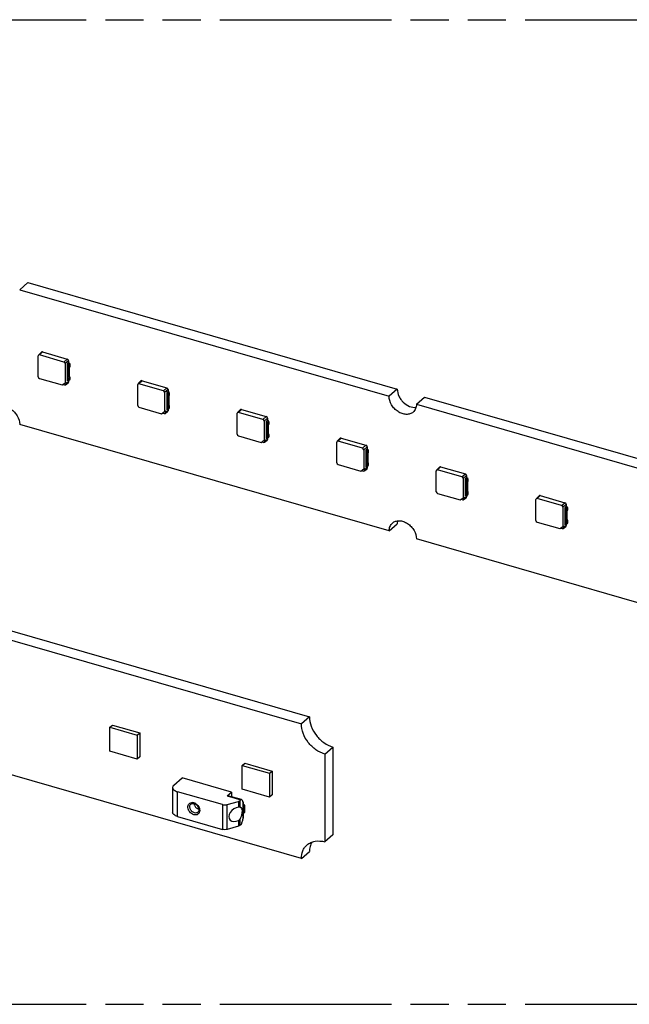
# Model space of a CAD drawing. Header units: millimetres. Extents: x 0 to 210, y 0 to 297.
# Tile 6 of 8: x 102 to 133, y 208 to 258. Entities that reach past the tile are written whole.
import ezdxf

# ---------------------------------------------------------------- set-up
doc = ezdxf.new("R2010")
doc.units = ezdxf.units.MM
doc.header["$LTSCALE"] = 19.36
doc.linetypes.add('PHANTOM', pattern=[0.8, 0.45, -0.05, 0.1, -0.05, 0.1, -0.05])
doc.layers.get('0').update_dxf_attribs({"linetype": 'CONTINUOUS'})
doc.layers.add('DEFAULT_3', color=7, linetype='PHANTOM')

msp = doc.modelspace()

# ---------------------------------------------------------------- linework, layer by layer
at = {"color": 7, "linetype": 'Continuous'}
for p, q in [((101.92354, 243.96942), (102.33604, 244.32665)), ((102.33604, 244.32665), (121.08549, 238.91415)), ((101.92354, 243.96942), (120.67299, 238.55692)), ((102.86125, 239.54437), (102.86125, 240.60733)), ((102.89186, 240.66026), (103.02748, 240.79652)), ((104.16232, 240.29665), (102.92616, 240.6535)), ((103.07883, 240.8069), (104.33465, 240.44437)), ((104.22723, 240.213), (104.22723, 239.23868)), ((104.39956, 240.25243), (104.33328, 240.19939)), ((104.33328, 240.19939), (104.33328, 239.33337)), ((104.33328, 240.19939), (104.37603, 240.18705)), ((104.37603, 240.18705), (104.43853, 240.24118)), ((104.39768, 240.12668), (104.37603, 240.18705)), ((104.37603, 239.97055), (104.43853, 240.02467)), ((104.37603, 239.97055), (104.39768, 240.01842)), ((104.39768, 240.12668), (104.46018, 240.1808)), ((104.39768, 240.12668), (104.39768, 240.01842)), ((104.39768, 240.01842), (104.46018, 240.07255)), ((104.39956, 240.36072), (104.39956, 240.25243)), ((104.39956, 240.25243), (104.43853, 240.24118)), ((104.43853, 240.24118), (104.46018, 240.1808)), ((104.46018, 240.07255), (104.43853, 240.02467)), ((104.43853, 240.02467), (104.43853, 239.59166)), ((104.46018, 240.1808), (104.46018, 240.07255)), ((104.37603, 239.97055), (104.37603, 239.53753)), ((104.43853, 239.59166), (104.37603, 239.53753)), ((104.39768, 239.47716), (104.37603, 239.53753)), ((104.39768, 239.47716), (104.46018, 239.53128)), ((104.43853, 239.59166), (104.46018, 239.53128)), ((104.46018, 239.53128), (104.46018, 239.42303)), ((102.92616, 239.46072), (104.07369, 239.12946)), ((104.07369, 239.12946), (104.22723, 239.23868)), ((104.11472, 239.15865), (104.20209, 239.13343)), ((104.267, 239.27277), (104.22723, 239.23868)), ((104.24871, 239.1397), (104.38127, 239.23821)), ((104.267, 239.27277), (104.267, 239.1796)), ((104.37603, 239.32103), (104.33328, 239.33337)), ((104.37603, 239.32103), (104.43853, 239.37515)), ((104.37603, 239.32103), (104.39768, 239.3689)), ((104.39768, 239.47716), (104.39768, 239.3689)), ((104.39768, 239.3689), (104.46018, 239.42303)), ((104.39956, 239.3414), (104.39956, 239.27811)), ((104.46018, 239.42303), (104.43853, 239.37515)), ((107.91278, 238.08612), (107.91278, 239.14908)), ((107.94338, 239.20201), (108.07901, 239.33827)), ((109.21385, 238.8384), (107.97769, 239.19525)), ((108.13036, 239.34865), (109.38618, 238.98612)), ((109.27876, 238.75475), (109.27876, 237.78043)), ((109.45109, 238.79418), (109.38481, 238.74114)), ((109.38481, 238.74114), (109.38481, 237.87512)), ((109.38481, 238.74114), (109.42756, 238.7288)), ((109.42756, 238.7288), (109.49006, 238.78293)), ((109.44921, 238.66843), (109.42756, 238.7288)), ((109.42756, 238.5123), (109.49006, 238.56642)), ((109.42756, 238.5123), (109.44921, 238.56017)), ((109.42756, 238.5123), (109.42756, 238.07928)), ((109.44921, 238.66843), (109.51171, 238.72255)), ((109.44921, 238.66843), (109.44921, 238.56017)), ((109.44921, 238.56017), (109.51171, 238.6143)), ((109.45109, 238.90247), (109.45109, 238.79418)), ((109.45109, 238.79418), (109.49006, 238.78293)), ((109.49006, 238.78293), (109.51171, 238.72255)), ((109.51171, 238.6143), (109.49006, 238.56642)), ((109.49006, 238.56642), (109.49006, 238.13341)), ((109.51171, 238.72255), (109.51171, 238.6143)), ((121.08549, 238.91415), (120.67299, 238.55692)), ((122.05863, 238.15692), (122.47113, 238.51415)), ((122.47113, 238.51415), (140.74427, 233.23915)), ((107.97769, 238.00247), (109.12521, 237.67121)), ((109.49006, 238.13341), (109.42756, 238.07928)), ((109.44921, 238.01891), (109.42756, 238.07928)), ((109.44921, 238.01891), (109.51171, 238.07303)), ((109.44921, 238.01891), (109.44921, 237.91065)), ((109.49006, 238.13341), (109.51171, 238.07303)), ((109.51171, 238.07303), (109.51171, 237.96478)), ((122.05863, 238.15692), (140.33177, 232.88192)), ((109.12521, 237.67121), (109.27876, 237.78043)), ((109.16625, 237.7004), (109.25362, 237.67518)), ((109.31853, 237.81452), (109.27876, 237.78043)), ((109.30023, 237.68145), (109.43279, 237.77996)), ((109.31853, 237.81452), (109.31853, 237.72135)), ((109.42756, 237.86278), (109.38481, 237.87512)), ((109.42756, 237.86278), (109.49006, 237.9169)), ((109.42756, 237.86278), (109.44921, 237.91065)), ((109.44921, 237.91065), (109.51171, 237.96478)), ((109.45109, 237.88315), (109.45109, 237.81986)), ((109.51171, 237.96478), (109.49006, 237.9169)), ((112.9643, 236.62787), (112.9643, 237.69083)), ((112.99491, 237.74376), (113.13053, 237.88002)), ((114.26537, 237.38015), (113.02922, 237.737)), ((113.18189, 237.8904), (114.4377, 237.52787)), ((120.67299, 231.71532), (101.92354, 237.12782)), ((114.33029, 237.2965), (114.33029, 236.32218)), ((114.50262, 237.33593), (114.43634, 237.28289)), ((114.43634, 237.28289), (114.47909, 237.27055)), ((114.43634, 237.28289), (114.43634, 236.41687)), ((114.47909, 237.27055), (114.54159, 237.32468)), ((114.50074, 237.21018), (114.47909, 237.27055)), ((114.47909, 237.05405), (114.54159, 237.10817)), ((114.47909, 237.05405), (114.50074, 237.10192)), ((114.47909, 237.05405), (114.47909, 236.62103)), ((114.50074, 237.21018), (114.56324, 237.2643)), ((114.50074, 237.21018), (114.50074, 237.10192)), ((114.50074, 237.10192), (114.56324, 237.15605)), ((114.50262, 237.44422), (114.50262, 237.33593)), ((114.50262, 237.33593), (114.54159, 237.32468)), ((114.54159, 237.32468), (114.56324, 237.2643)), ((114.56324, 237.15605), (114.54159, 237.10817)), ((114.54159, 237.10817), (114.54159, 236.67516)), ((114.56324, 237.2643), (114.56324, 237.15605)), ((113.02922, 236.54422), (114.17674, 236.21296)), ((114.54159, 236.67516), (114.47909, 236.62103)), ((114.50074, 236.56066), (114.47909, 236.62103)), ((114.50074, 236.56066), (114.56324, 236.61478)), ((114.50074, 236.56066), (114.50074, 236.4524)), ((114.50074, 236.4524), (114.56324, 236.50653)), ((114.54159, 236.67516), (114.56324, 236.61478)), ((114.56324, 236.50653), (114.54159, 236.45865)), ((114.56324, 236.61478), (114.56324, 236.50653)), ((114.17674, 236.21296), (114.33029, 236.32218)), ((114.21777, 236.24215), (114.30514, 236.21693)), ((114.37005, 236.35627), (114.33029, 236.32218)), ((114.35176, 236.2232), (114.48432, 236.32171)), ((114.37005, 236.35627), (114.37005, 236.2631)), ((114.47909, 236.40453), (114.43634, 236.41687)), ((114.47909, 236.40453), (114.54159, 236.45865)), ((114.47909, 236.40453), (114.50074, 236.4524)), ((114.50262, 236.4249), (114.50262, 236.36161)), ((118.01583, 235.16962), (118.01583, 236.23258)), ((118.04644, 236.28551), (118.18206, 236.42177)), ((119.3169, 235.9219), (118.08074, 236.27875)), ((118.23341, 236.43215), (119.48923, 236.06962)), ((119.38181, 235.83825), (119.38181, 234.86393)), ((119.55414, 235.87768), (119.48786, 235.82464)), ((119.48786, 235.82464), (119.53061, 235.8123)), ((119.48786, 235.82464), (119.48786, 234.95862)), ((119.53061, 235.8123), (119.59311, 235.86643)), ((119.55226, 235.75193), (119.53061, 235.8123)), ((119.53061, 235.5958), (119.59311, 235.64992)), ((119.53061, 235.5958), (119.55226, 235.64367)), ((119.53061, 235.5958), (119.53061, 235.16278)), ((119.55226, 235.75193), (119.61476, 235.80605)), ((119.55226, 235.75193), (119.55226, 235.64367)), ((119.55226, 235.64367), (119.61476, 235.6978)), ((119.55414, 235.98597), (119.55414, 235.87768)), ((119.55414, 235.87768), (119.59311, 235.86643)), ((119.59311, 235.86643), (119.61476, 235.80605)), ((119.61476, 235.6978), (119.59311, 235.64992)), ((119.59311, 235.64992), (119.59311, 235.21691)), ((119.61476, 235.80605), (119.61476, 235.6978)), ((118.08074, 235.08597), (119.22827, 234.75471)), ((119.59311, 235.21691), (119.53061, 235.16278)), ((119.55226, 235.10241), (119.53061, 235.16278)), ((119.53061, 234.94628), (119.59311, 235.0004)), ((119.55226, 235.10241), (119.61476, 235.15653)), ((119.55226, 235.10241), (119.55226, 234.99415)), ((119.55226, 234.99415), (119.61476, 235.04828)), ((119.59311, 235.21691), (119.61476, 235.15653)), ((119.61476, 235.04828), (119.59311, 235.0004)), ((119.61476, 235.15653), (119.61476, 235.04828)), ((119.22827, 234.75471), (119.38181, 234.86393)), ((119.2693, 234.7839), (119.35667, 234.75868)), ((119.42158, 234.89802), (119.38181, 234.86393)), ((119.40329, 234.76495), (119.53585, 234.86346)), ((119.42158, 234.89802), (119.42158, 234.80485)), ((119.53061, 234.94628), (119.48786, 234.95862)), ((119.53061, 234.94628), (119.55226, 234.99415)), ((119.55414, 234.96665), (119.55414, 234.90336)), ((123.06736, 233.71137), (123.06736, 234.77433)), ((123.09796, 234.82726), (123.23358, 234.96352)), ((124.36843, 234.46365), (123.13227, 234.8205)), ((123.28494, 234.9739), (124.54076, 234.61137)), ((124.60567, 234.52772), (124.60567, 234.41943)), ((124.43334, 234.38), (124.43334, 233.40568)), ((124.60567, 234.41943), (124.53939, 234.36639)), ((124.53939, 234.36639), (124.58214, 234.35405)), ((124.53939, 234.36639), (124.53939, 233.50037)), ((124.58214, 234.35405), (124.64464, 234.40818)), ((124.60379, 234.29368), (124.58214, 234.35405)), ((124.58214, 234.13755), (124.64464, 234.19167)), ((124.58214, 234.13755), (124.60379, 234.18542)), ((124.58214, 234.13755), (124.58214, 233.70453)), ((124.60379, 234.29368), (124.66629, 234.3478)), ((124.60379, 234.29368), (124.60379, 234.18542)), ((124.60379, 234.18542), (124.66629, 234.23955)), ((124.60567, 234.41943), (124.64464, 234.40818)), ((124.64464, 234.40818), (124.66629, 234.3478)), ((124.66629, 234.23955), (124.64464, 234.19167)), ((124.64464, 234.19167), (124.64464, 233.75866)), ((124.66629, 234.3478), (124.66629, 234.23955)), ((123.13227, 233.62772), (124.27979, 233.29646)), ((124.58214, 233.48803), (124.53939, 233.50037)), ((124.64464, 233.75866), (124.58214, 233.70453)), ((124.60379, 233.64416), (124.58214, 233.70453)), ((124.58214, 233.48803), (124.64464, 233.54215)), ((124.58214, 233.48803), (124.60379, 233.5359)), ((124.60379, 233.64416), (124.66629, 233.69828)), ((124.60379, 233.64416), (124.60379, 233.5359)), ((124.60379, 233.5359), (124.66629, 233.59003)), ((124.60567, 233.5084), (124.60567, 233.44511)), ((124.64464, 233.75866), (124.66629, 233.69828)), ((124.66629, 233.59003), (124.64464, 233.54215)), ((124.66629, 233.69828), (124.66629, 233.59003)), ((128.14949, 233.36901), (128.28511, 233.50527)), ((128.33647, 233.51565), (129.59228, 233.15312)), ((124.27979, 233.29646), (124.43334, 233.40568)), ((124.32082, 233.32565), (124.40819, 233.30043)), ((124.47311, 233.43977), (124.43334, 233.40568)), ((124.45481, 233.3067), (124.58737, 233.40521)), ((124.47311, 233.43977), (124.47311, 233.3466)), ((128.11888, 232.25312), (128.11888, 233.31608)), ((129.41995, 233.0054), (128.18379, 233.36225)), ((129.65719, 233.06947), (129.65719, 232.96118)), ((129.48487, 232.92175), (129.48487, 231.94743)), ((129.65719, 232.96118), (129.59091, 232.90814)), ((129.59091, 232.90814), (129.63367, 232.8958)), ((129.59091, 232.90814), (129.59091, 232.04212)), ((129.63367, 232.8958), (129.69617, 232.94993)), ((129.65532, 232.83543), (129.63367, 232.8958)), ((129.63367, 232.6793), (129.69617, 232.73342)), ((129.63367, 232.6793), (129.65532, 232.72717)), ((129.63367, 232.6793), (129.63367, 232.24628)), ((129.65532, 232.83543), (129.71782, 232.88955)), ((129.65532, 232.83543), (129.65532, 232.72717)), ((129.65532, 232.72717), (129.71782, 232.7813)), ((129.65719, 232.96118), (129.69617, 232.94993)), ((129.69617, 232.94993), (129.71782, 232.88955)), ((129.71782, 232.7813), (129.69617, 232.73342)), ((129.69617, 232.73342), (129.69617, 232.30041)), ((129.71782, 232.88955), (129.71782, 232.7813)), ((120.67299, 231.71532), (121.08549, 232.07255)), ((128.18379, 232.16947), (129.33132, 231.83821)), ((129.63367, 232.02978), (129.59091, 232.04212)), ((129.69617, 232.30041), (129.63367, 232.24628)), ((129.65532, 232.18591), (129.63367, 232.24628)), ((129.63367, 232.02978), (129.69617, 232.0839)), ((129.63367, 232.02978), (129.65532, 232.07765)), ((129.65532, 232.18591), (129.71782, 232.24003)), ((129.65532, 232.18591), (129.65532, 232.07765)), ((129.65532, 232.07765), (129.71782, 232.13178)), ((129.65719, 232.05015), (129.65719, 231.98686)), ((129.69617, 232.30041), (129.71782, 232.24003)), ((129.71782, 232.13178), (129.69617, 232.0839)), ((129.71782, 232.24003), (129.71782, 232.13178)), ((129.33132, 231.83821), (129.48487, 231.94743)), ((129.37235, 231.8674), (129.45972, 231.84218)), ((129.52463, 231.98152), (129.48487, 231.94743)), ((129.50634, 231.84845), (129.6389, 231.94696)), ((129.52463, 231.98152), (129.52463, 231.88835)), ((140.33177, 226.04032), (122.05863, 231.31532)), ((98.35656, 227.5546), (116.62969, 222.2796)), ((97.94406, 227.19736), (116.21719, 221.92236)), ((116.62969, 222.2796), (116.21719, 221.92236)), ((106.49789, 221.74896), (106.62789, 221.86154)), ((106.49789, 221.74896), (107.88353, 221.34896)), ((106.49789, 220.53652), (106.49789, 221.74896)), ((106.62789, 221.86154), (108.01353, 221.46154)), ((107.88353, 221.34896), (108.01353, 221.46154)), ((107.88353, 221.34896), (107.88353, 220.13652)), ((108.01353, 221.46154), (108.01353, 220.2491)), ((107.88353, 220.13652), (106.49789, 220.53652)), ((117.40798, 220.38783), (117.82048, 220.74506)), ((117.82048, 220.74506), (117.82048, 216.28503)), ((116.21719, 215.08076), (97.94406, 220.35576)), ((108.01353, 220.2491), (107.88353, 220.13652)), ((117.40798, 220.38783), (117.40798, 215.9278)), ((113.2144, 219.81007), (113.3444, 219.92265)), ((113.2144, 219.81007), (114.60004, 219.41007)), ((113.2144, 218.59763), (113.2144, 219.81007)), ((113.3444, 219.92265), (114.73004, 219.52265)), ((114.60004, 219.41007), (114.73004, 219.52265)), ((114.73004, 219.52265), (114.73004, 218.31021)), ((109.75167, 218.81637), (110.16417, 219.17361)), ((112.67564, 218.44861), (110.16417, 219.17361)), ((114.60004, 219.41007), (114.60004, 218.19763)), ((109.68468, 218.69137), (109.68468, 217.43563)), ((114.60004, 218.19763), (113.2144, 218.59763)), ((112.208, 217.81861), (109.93468, 218.47486)), ((112.4599, 218.26177), (112.67564, 218.44861)), ((113.18739, 218.07361), (112.49457, 218.27361)), ((112.67564, 218.44861), (112.67564, 218.22134)), ((113.15272, 218.06177), (113.11242, 218.02687)), ((114.73004, 218.31021), (114.60004, 218.19763)), ((112.458, 217.81861), (113.02091, 217.98111)), ((113.11242, 217.69226), (113.11689, 217.69107)), ((113.26936, 217.89404), (113.26936, 217.20258)), ((113.26936, 217.83699), (113.33766, 217.81727)), ((113.26936, 217.76482), (113.31846, 217.75064)), ((113.31846, 217.75064), (113.35596, 217.78312)), ((113.31846, 217.40423), (113.31846, 217.75064)), ((113.35596, 217.78312), (113.33766, 217.81727)), ((113.35596, 217.43671), (113.35596, 217.78312)), ((109.93468, 217.21913), (112.208, 216.56288)), ((113.26936, 217.41841), (113.31846, 217.40423)), ((113.31846, 217.40423), (113.35596, 217.43671)), ((113.02091, 216.72538), (112.458, 216.56288)), ((113.11242, 216.77113), (113.15272, 216.80603)), ((117.82048, 216.28503), (117.40798, 215.9278)), ((116.21719, 215.08076), (116.62969, 215.438))]:
    msp.add_line(p, q, dxfattribs=at)
at = {"color": 9, "linetype": 'Continuous'}
for p, q in [((103.07883, 240.8069), (102.92616, 240.6535)), ((104.16232, 240.29665), (104.33465, 240.44437)), ((104.39956, 240.36072), (104.22723, 240.213)), ((104.39956, 239.27811), (104.267, 239.1796)), ((108.13036, 239.34865), (107.97769, 239.19525)), ((109.21385, 238.8384), (109.38618, 238.98612)), ((109.45109, 238.90247), (109.27876, 238.75475)), ((109.45109, 237.81986), (109.31853, 237.72135)), ((113.18189, 237.8904), (113.02922, 237.737)), ((114.26537, 237.38015), (114.4377, 237.52787)), ((114.50262, 237.44422), (114.33029, 237.2965)), ((114.50262, 236.36161), (114.37005, 236.2631)), ((118.23341, 236.43215), (118.08074, 236.27875)), ((119.3169, 235.9219), (119.48923, 236.06962)), ((119.55414, 235.98597), (119.38181, 235.83825)), ((119.55414, 234.90336), (119.42158, 234.80485)), ((123.28494, 234.9739), (123.13227, 234.8205)), ((124.36843, 234.46365), (124.54076, 234.61137)), ((124.60567, 234.52772), (124.43334, 234.38)), ((128.33647, 233.51565), (128.18379, 233.36225)), ((124.60567, 233.44511), (124.47311, 233.3466)), ((129.41995, 233.0054), (129.59228, 233.15312)), ((129.65719, 233.06947), (129.48487, 232.92175)), ((129.65719, 231.98686), (129.52463, 231.88835)), ((109.93468, 217.21913), (109.93468, 218.47486)), ((112.4599, 218.26177), (113.15272, 218.06177)), ((113.11242, 217.69226), (113.11242, 218.02687)), ((112.208, 217.81861), (112.208, 216.56288)), ((112.458, 216.56288), (112.458, 217.81861)), ((113.02091, 217.98111), (113.02091, 217.69119)), ((113.25596, 217.96437), (113.25596, 217.08225)), ((113.02091, 217.01531), (113.02091, 216.72538)), ((113.11242, 216.77113), (113.11242, 217.10574))]:
    msp.add_line(p, q, dxfattribs=at)
for centre, radius, start, end in [((110.66775, 217.60333), 0.32201, 73.835199, 81.832198), ((110.6417, 217.53066), 0.39935, 59.715117, 66.464479)]:
    msp.add_arc(centre, radius, start, end, dxfattribs=at)
at = {"color": 7, "linetype": 'Continuous'}
for centre, radius, start, end in [((110.70414, 217.63132), 0.25162, 73.857697, 79.582753), ((111.07986, 217.90655), 0.31185, 194.963005, 201.78736), ((111.07974, 217.83829), 0.26068, 253.889834, 256.881487), ((110.79337, 217.67128), 2.53205, 342.035749, 346.548188)]:
    msp.add_arc(centre, radius, start, end, dxfattribs=at)
for centre, major_axis, ratio, start_param, end_param in [((102.92624, 240.58849), (-0.04914, 0.05678), 0.74909639, -0.85615353, 0.71342482), ((103.07891, 240.74188), (-0.04914, 0.05678), 0.74909639, -0.85615353, 0.05572936), ((104.16224, 240.23168), (-0.04912, 0.05668), 0.75090462, -2.42757129, -0.85799293), ((104.33457, 240.3794), (-0.04912, 0.05668), 0.75090462, -2.42757129, -0.85799293), ((102.92624, 239.52569), (-0.04912, 0.05668), 0.75090462, 0.71402137, 2.28359972), ((104.20201, 239.19844), (-0.04914, 0.05678), 0.74909639, 2.28543912, 3.85501747), ((104.33457, 239.29695), (-0.04914, 0.05678), 0.74909639, -3.19732256, -2.42816783), ((107.97777, 239.13024), (-0.04914, 0.05678), 0.74909639, -0.85615353, 0.71342482), ((108.13044, 239.28363), (-0.04914, 0.05678), 0.74909639, -0.85615353, 0.05572936), ((109.21377, 238.77343), (-0.04912, 0.05668), 0.75090462, -2.42757129, -0.85799293), ((109.3861, 238.92115), (-0.04912, 0.05668), 0.75090462, -2.42757129, -0.85799293), ((107.97777, 238.06744), (-0.04912, 0.05668), 0.75090462, 0.71402137, 2.28359972), ((109.25354, 237.74019), (-0.04914, 0.05678), 0.74909639, 2.28543912, 3.85501747), ((109.3861, 237.8387), (-0.04914, 0.05678), 0.74909639, -3.19732256, -2.42816783), ((113.0293, 237.67199), (-0.04914, 0.05678), 0.74909639, -0.85615353, 0.71342482), ((113.18197, 237.82538), (-0.04914, 0.05678), 0.74909639, -0.85615353, 0.05572936), ((114.43762, 237.4629), (-0.04912, 0.05668), 0.75090462, -2.42757129, -0.85799293), ((114.2653, 237.31518), (-0.04912, 0.05668), 0.75090462, -2.42757129, -0.85799293), ((113.0293, 236.60919), (-0.04912, 0.05668), 0.75090462, 0.71402137, 2.28359972), ((114.30506, 236.28194), (-0.04914, 0.05678), 0.74909639, 2.28543912, 3.85501747), ((114.43762, 236.38045), (-0.04914, 0.05678), 0.74909639, -3.19732256, -2.42816783), ((118.08082, 236.21374), (-0.04914, 0.05678), 0.74909639, -0.85615353, 0.71342482), ((118.23349, 236.36713), (-0.04914, 0.05678), 0.74909639, -0.85615353, 0.05572936), ((119.48915, 236.00465), (-0.04912, 0.05668), 0.75090462, -2.42757129, -0.85799293), ((119.31682, 235.85693), (-0.04912, 0.05668), 0.75090462, -2.42757129, -0.85799293), ((118.08082, 235.15094), (-0.04912, 0.05668), 0.75090462, 0.71402137, 2.28359972), ((119.35659, 234.82369), (-0.04914, 0.05678), 0.74909639, 2.28543912, 3.85501747), ((119.48915, 234.9222), (-0.04914, 0.05678), 0.74909639, -3.19732256, -2.42816783), ((123.13235, 234.75549), (-0.04914, 0.05678), 0.74909639, -0.85615353, 0.71342482), ((123.28502, 234.90888), (-0.04914, 0.05678), 0.74909639, -0.85615353, 0.05572936), ((124.54068, 234.5464), (-0.04912, 0.05668), 0.75090462, -2.42757129, -0.85799293), ((124.36835, 234.39868), (-0.04912, 0.05668), 0.75090462, -2.42757129, -0.85799293), ((123.13235, 233.69269), (-0.04912, 0.05668), 0.75090462, 0.71402137, 2.28359972), ((128.33654, 233.45063), (-0.04914, 0.05678), 0.74909639, -0.85615353, 0.05572936), ((124.40812, 233.36544), (-0.04914, 0.05678), 0.74909639, 2.28543912, 3.85501747), ((124.54068, 233.46395), (-0.04914, 0.05678), 0.74909639, -3.19732256, -2.42816783), ((128.18387, 233.29724), (-0.04914, 0.05678), 0.74909639, -0.85615353, 0.71342482), ((129.41987, 232.94043), (-0.04912, 0.05668), 0.75090462, -2.42757129, -0.85799293), ((129.5922, 233.08815), (-0.04912, 0.05668), 0.75090462, -2.42757129, -0.85799293), ((128.18387, 232.23444), (-0.04912, 0.05668), 0.75090462, 0.71402137, 2.28359972), ((129.45964, 231.90719), (-0.04914, 0.05678), 0.74909639, 2.28543912, 3.85501747), ((129.5922, 232.0057), (-0.04914, 0.05678), 0.74909639, -3.19732256, -2.42816783), ((112.933, 217.32787), (0.35267, 0.26526), 0.71153116, 0.85779895, 4.44259263)]:
    msp.add_ellipse(centre, major_axis=major_axis, ratio=ratio, start_param=start_param, end_param=end_param, dxfattribs=at)
for points, knots in [([(121.88953, 237.75218), (121.84342, 237.71225), (121.72984, 237.64933), (121.53076, 237.62539), (121.32012, 237.66824), (121.11564, 237.77182), (120.93377, 237.92691), (120.74743, 238.17562), (120.67299, 238.40748), (120.67299, 238.55692)], [0, 0, 0, 0, 0.10468663, 0.21598576, 0.33736458, 0.46835239, 0.60545187, 0.74352127, 1, 1, 1, 1]), ([(121.08549, 238.91415), (121.08549, 238.79475), (121.13308, 238.6098), (121.25932, 238.39484), (121.42675, 238.20121), (121.68287, 238.02776), (121.9275, 237.98399), (122.03863, 237.99696)], [0, 0, 0, 0, 0.24570205, 0.37778886, 0.51161529, 0.76975273, 1, 1, 1, 1]), ([(100.707, 237.93256), (100.75311, 237.97248), (100.86669, 238.03541), (101.06576, 238.05935), (101.27641, 238.01649), (101.48089, 237.91291), (101.66276, 237.75782), (101.8491, 237.50912), (101.92354, 237.27726), (101.92354, 237.12782)], [0, 0, 0, 0, 0.10468662, 0.2159857, 0.33736447, 0.46835224, 0.60545172, 0.74352116, 1, 1, 1, 1]), ([(122.05863, 238.15692), (122.05863, 238.07907), (122.03336, 237.92701), (121.94385, 237.79921), (121.88953, 237.75218)], [0, 0, 0, 0, 0.52002591, 1, 1, 1, 1]), ([(120.67299, 231.71532), (120.67299, 231.79317), (120.69826, 231.94522), (120.78777, 232.07302), (120.84209, 232.12006)], [0, 0, 0, 0, 0.52002581, 1, 1, 1, 1]), ([(120.84209, 232.12006), (120.8882, 232.15998), (121.00178, 232.22291), (121.20085, 232.24685), (121.4115, 232.20399), (121.61598, 232.10041), (121.79785, 231.94532), (121.98419, 231.69662), (122.05863, 231.46476), (122.05863, 231.31532)], [0, 0, 0, 0, 0.10468662, 0.2159857, 0.33736447, 0.46835224, 0.60545172, 0.74352116, 1, 1, 1, 1]), ([(121.10538, 232.23165), (121.10205, 232.21902), (121.09022, 232.16679), (121.08549, 232.11302), (121.08549, 232.07255)], [0, 0, 0, 0, 0.24398175, 1, 1, 1, 1]), ([(116.62969, 222.2796), (116.62969, 222.11616), (116.69962, 221.77535), (116.9597, 221.31952), (117.34128, 220.95142), (117.65812, 220.79193), (117.82048, 220.74506)], [0, 0, 0, 0, 0.23799632, 0.49438348, 0.75391446, 1, 1, 1, 1]), ([(117.40798, 220.38783), (117.24561, 220.4347), (116.92878, 220.59418), (116.5472, 220.96228), (116.28712, 221.41811), (116.21719, 221.75893), (116.21719, 221.92236)], [0, 0, 0, 0, 0.24608556, 0.50561656, 0.76200371, 1, 1, 1, 1]), ([(109.75167, 218.81637), (109.73194, 218.79929), (109.69877, 218.76242), (109.68468, 218.71367), (109.68468, 218.69137)], [0, 0, 0, 0, 0.53921436, 1, 1, 1, 1]), ([(109.68468, 218.69137), (109.68468, 218.66907), (109.69882, 218.62029), (109.75336, 218.5595), (109.83444, 218.50907), (109.89916, 218.48512), (109.93468, 218.47486)], [0, 0, 0, 0, 0.19064714, 0.41373957, 0.6839679, 1, 1, 1, 1]), ([(112.4599, 218.26177), (112.46276, 218.26425), (112.47248, 218.27174), (112.48625, 218.2761), (112.49457, 218.27363)], [0, 0, 0, 0, 0.30368569, 1, 1, 1, 1]), ([(113.02091, 217.98111), (113.03009, 217.98376), (113.06251, 217.99454), (113.09376, 218.01071), (113.11242, 218.02687)], [0, 0, 0, 0, 0.27909374, 1, 1, 1, 1]), ([(113.18739, 218.07363), (113.18482, 218.07439), (113.17205, 218.07568), (113.16018, 218.06823), (113.15272, 218.06177)], [0, 0, 0, 0, 0.21362572, 1, 1, 1, 1]), ([(113.2025, 218.06203), (113.20147, 218.06343), (113.19741, 218.06836), (113.19187, 218.0723), (113.18739, 218.07363)], [0, 0, 0, 0, 0.27158775, 1, 1, 1, 1]), ([(113.25596, 217.96437), (113.25222, 217.97353), (113.23731, 218.00756), (113.21871, 218.0401), (113.2025, 218.06203)], [0, 0, 0, 0, 0.26627356, 1, 1, 1, 1]), ([(110.61487, 217.84985), (110.61807, 217.85263), (110.63196, 217.86344), (110.64816, 217.87118), (110.66088, 217.87518)], [0, 0, 0, 0, 0.24099062, 1, 1, 1, 1]), ([(110.66088, 217.87518), (110.66735, 217.87721), (110.69639, 217.88415), (110.72702, 217.88294), (110.74964, 217.8788)], [0, 0, 0, 0, 0.22779622, 1, 1, 1, 1]), ([(110.7741, 217.87302), (110.78041, 217.8712), (110.80648, 217.8626), (110.83131, 217.85032), (110.84912, 217.83942)], [0, 0, 0, 0, 0.23913626, 1, 1, 1, 1]), ([(110.79029, 217.7908), (110.80942, 217.74285), (110.86929, 217.6567), (110.95948, 217.60168), (111.0074, 217.58785)], [0, 0, 0, 0, 0.50855533, 1, 1, 1, 1]), ([(110.84912, 217.83942), (110.88887, 217.81508), (110.95832, 217.75098), (111.01913, 217.63329), (111.03004, 217.51728), (110.99686, 217.45309), (110.97493, 217.43409)], [0, 0, 0, 0, 0.29318306, 0.57876776, 0.81751614, 1, 1, 1, 1]), ([(113.07349, 217.69491), (113.06954, 217.6948), (113.05198, 217.69405), (113.03447, 217.69245), (113.02091, 217.69119)], [0, 0, 0, 0, 0.22484491, 1, 1, 1, 1]), ([(113.11242, 217.69226), (113.10973, 217.69286), (113.09686, 217.69503), (113.08375, 217.69517), (113.07349, 217.69491)], [0, 0, 0, 0, 0.21173129, 1, 1, 1, 1]), ([(113.15143, 217.67051), (113.17586, 217.64684), (113.20629, 217.56471), (113.20892, 217.42576), (113.17948, 217.26461), (113.13857, 217.15688), (113.11242, 217.10574)], [0, 0, 0, 0, 0.17310199, 0.41756616, 0.70771915, 1, 1, 1, 1]), ([(113.1169, 217.69111), (113.12645, 217.68835), (113.13875, 217.68184), (113.1489, 217.67297), (113.15143, 217.67051)], [0, 0, 0, 0, 0.7378259, 1, 1, 1, 1]), ([(113.25596, 217.96437), (113.25828, 217.95868), (113.26625, 217.93605), (113.26951, 217.91184), (113.26943, 217.89401)], [0, 0, 0, 0, 0.25621675, 1, 1, 1, 1]), ([(109.93468, 217.21913), (109.89916, 217.22938), (109.83444, 217.25333), (109.75336, 217.30377), (109.69882, 217.36456), (109.68468, 217.41333), (109.68468, 217.43563)], [0, 0, 0, 0, 0.31603205, 0.58626035, 0.80935281, 1, 1, 1, 1]), ([(113.02091, 217.01531), (113.04055, 217.02481), (113.07692, 217.05032), (113.10255, 217.08646), (113.11242, 217.10574)], [0, 0, 0, 0, 0.5017153, 1, 1, 1, 1]), ([(113.11242, 216.77113), (113.1067, 216.76618), (113.07904, 216.74579), (113.04656, 216.73278), (113.02091, 216.72538)], [0, 0, 0, 0, 0.220775, 1, 1, 1, 1]), ([(113.16225, 216.81555), (113.16639, 216.82025), (113.18349, 216.84293), (113.19518, 216.86933), (113.20198, 216.89033)], [0, 0, 0, 0, 0.22080137, 1, 1, 1, 1]), ([(116.21719, 215.08076), (116.21719, 215.21456), (116.25153, 215.41534), (116.37689, 215.64303), (116.46139, 215.73618), (116.50783, 215.77641)], [0, 0, 0, 0, 0.51832944, 0.7619769, 1, 1, 1, 1]), ([(116.50783, 215.77641), (116.56365, 215.82475), (116.69226, 215.90693), (116.99756, 215.99808), (117.24911, 215.97366), (117.40798, 215.9278)], [0, 0, 0, 0, 0.23403221, 0.47591001, 1, 1, 1, 1]), ([(116.7471, 215.91968), (116.70776, 215.84915), (116.6477, 215.69121), (116.62969, 215.52384), (116.62969, 215.438)], [0, 0, 0, 0, 0.48473877, 1, 1, 1, 1])]:
    msp.add_open_spline(points, degree=3, knots=knots, dxfattribs=at)
at = {"color": 9, "linetype": 'Continuous'}
for points, knots in [([(110.7574, 217.30639), (110.67741, 217.32948), (110.56706, 217.40915), (110.47962, 217.55223), (110.44856, 217.67006), (110.45926, 217.78236), (110.51461, 217.87359), (110.60739, 217.92484), (110.67823, 217.92709), (110.7135, 217.92207)], [0, 0, 0, 0, 0.2733228, 0.41438107, 0.54674407, 0.66618397, 0.77517162, 0.88303448, 1, 1, 1, 1]), ([(110.7949, 217.40382), (110.74719, 217.41759), (110.65734, 217.47235), (110.58314, 217.57826), (110.55637, 217.67384), (110.55555, 217.74256), (110.57433, 217.80405), (110.59997, 217.83694), (110.61487, 217.84985)], [0, 0, 0, 0, 0.26332245, 0.5359549, 0.66513736, 0.78494404, 0.89543615, 1, 1, 1, 1]), ([(111.0605, 217.52322), (111.06065, 217.48584), (111.04757, 217.41238), (110.97724, 217.32517), (110.87069, 217.2868), (110.79479, 217.29559), (110.7574, 217.30639)], [0, 0, 0, 0, 0.2562397, 0.4923373, 0.73319987, 1, 1, 1, 1]), ([(110.84309, 217.8755), (110.90635, 217.83862), (111.01187, 217.73468), (111.06022, 217.59235), (111.0605, 217.52322)], [0, 0, 0, 0, 0.51435373, 1, 1, 1, 1]), ([(110.97493, 217.43409), (110.95245, 217.41462), (110.89152, 217.38783), (110.82668, 217.39464), (110.7949, 217.40382)], [0, 0, 0, 0, 0.47353853, 1, 1, 1, 1])]:
    msp.add_open_spline(points, degree=3, knots=knots, dxfattribs=at)
msp.add_open_spline([(110.7574, 217.91261), (110.77231, 217.9083), (110.78694, 217.90297), (110.80117, 217.89678)], degree=3, dxfattribs=at)
at = {"color": 7, "linetype": 'Continuous'}
for points in [[(110.77014, 217.8739), (110.77151, 217.85775), (110.77442, 217.84169), (110.77859, 217.82603)], [(112.208, 217.81861), (112.24838, 217.80696), (112.333, 217.79678), (112.41761, 217.80696), (112.458, 217.81861)], [(113.26945, 217.20257), (113.26956, 217.16222), (113.26535, 217.1215), (113.25596, 217.08225)], [(112.458, 216.56288), (112.41761, 216.55122), (112.333, 216.54104), (112.24838, 216.55122), (112.208, 216.56288)], [(113.15272, 216.80603), (113.15611, 216.80897), (113.15928, 216.81219), (113.16225, 216.81555)]]:
    msp.add_open_spline(points, degree=3, dxfattribs=at)
at = {"layer": 'DEFAULT_3', "color": 91, "linetype": 'PHANTOM', "true_color": 0x80ff80}
for p, q in [((50.12864, 257.68), (150.12864, 257.68)), ((50.12864, 207.68), (150.12864, 207.68))]:
    msp.add_line(p, q, dxfattribs=at)

doc.saveas('drawing.dxf')
